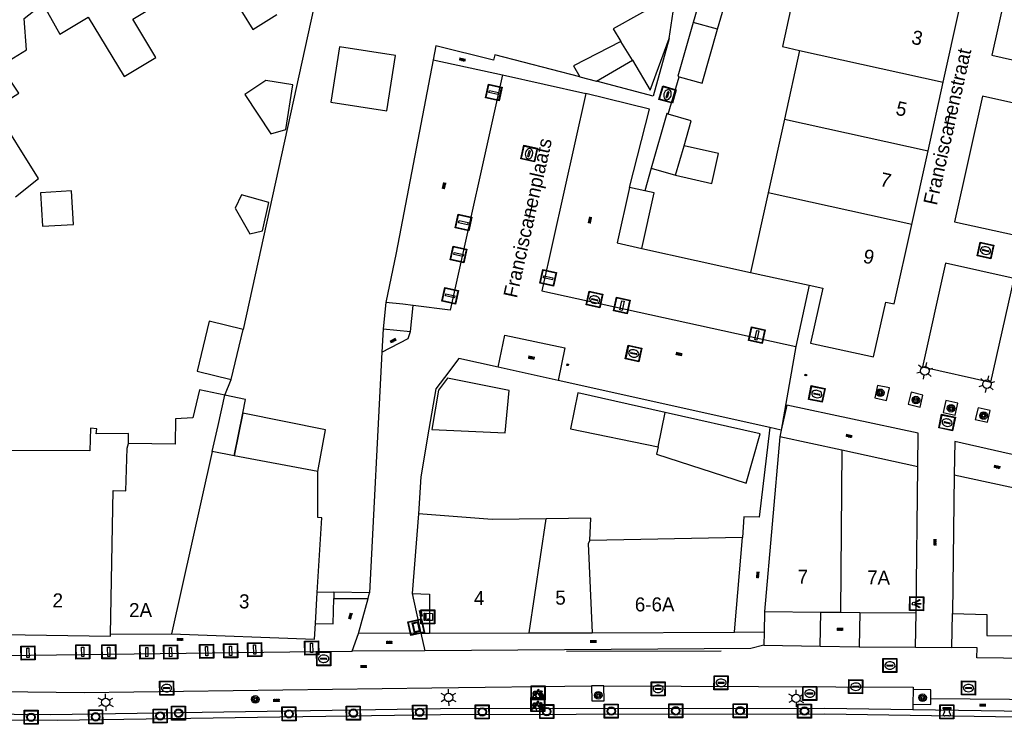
# Model space of a CAD drawing. Header units: metres. Extents: x 93870 to 95789, y 463036 to 464040.
# Tile 202 of 256: x 94582 to 94652, y 463475 to 463525. Entities that reach past the tile are written whole.
import ezdxf
from ezdxf.enums import TextEntityAlignment as Align

# ---------------------------------------------------------------- set-up
doc = ezdxf.new("R2010")
doc.units = ezdxf.units.M
doc.header["$LTSCALE"] = 25.4
for name, color, linetype in [('B_BEBOUWINGSGRENS_0', 1, 'Continuous'), ('B_LUIFEL_1', 200, 'Continuous'), ('B_TUSSENMUUR_0', 7, 'Continuous'), ('G_GRENS_ALGEMEEN_0', 7, 'Continuous'), ('Q_BOLDER_0', 7, 'Continuous'), ('Q_BOOM_0', 3, 'Continuous'), ('Q_BRANDKRAAN_0', 5, 'Continuous'), ('Q_CAI-KAST_0', 10, 'Continuous'), ('Q_FIETSENREK_0', 6, 'Continuous'), ('Q_INSPECTIE_OF_RIOOLPUT_0', 253, 'Continuous'), ('Q_KOLK_0', 254, 'Continuous'), ('Q_LICHTMAST_0', 2, 'Continuous'), ('Q_LICHTPUNT_0', 7, 'Continuous'), ('Q_LIJNAFWATERING_LIJN_0', 7, 'Continuous'), ('Q_MEERRING_0', 7, 'Continuous'), ('Q_STRAATNAAMBORD_0', 7, 'Continuous'), ('S_GBKN_SYMBOOL_OV_GROOT_0', 7, 'Continuous'), ('T_HEK_0', 57, 'Continuous'), ('T_HEK_LIJN_0', 6, 'Continuous'), ('T_MUUR_30CM_0', 10, 'Continuous'), ('T_SCHUTTING_0', 6, 'Continuous'), ('V_WEGGRENS_0', 7, 'Continuous'), ('W_WATERGRENS_0', 5, 'Continuous'), ('Z_GBKN_HUISNUMMER_0', 252, 'Continuous'), ('Z_STRAATNAAM_0', 252, 'Continuous')]:
    doc.layers.add(name, color=color, linetype=linetype)
for name, color, linetype, true_color in [('Q_AFSLUITPAAL_0', 7, 'Continuous', 0xf86a3a), ('Q_PAAL_STEEN_0', 7, 'Continuous', 0xa97373), ('Q_PAALTJE_0', 7, 'Continuous', 0x666666)]:
    doc.layers.add(name, color=color, linetype=linetype, true_color=true_color)

# ---------------------------------------------------------------- blocks, each defined once
blk = doc.blocks.new('Q_STRAATNAAMBORD')
for points in [[(-0.5, 0.5), (0.5, 0.5), (0.5, -0.5), (-0.5, -0.5)], [(-0.369, 0.22), (0.358, 0.22), (0.358, -0.214), (-0.369, -0.214)]]:
    blk.add_lwpolyline(points, close=True)
for points in [[(-0.442, 0.464), (0.438, 0.464, -0.414214), (0.459, 0.442), (0.459, -0.437, -0.414214), (0.438, -0.459), (-0.442, -0.459, -0.414214), (-0.463, -0.437), (-0.463, 0.442), (-0.463, 0.444), (-0.463, 0.446), (-0.463, 0.448), (-0.462, 0.45), (-0.461, 0.451), (-0.46, 0.453), (-0.459, 0.455), (-0.458, 0.456), (-0.457, 0.457), (-0.456, 0.459), (-0.454, 0.46), (-0.453, 0.461), (-0.451, 0.462), (-0.449, 0.462), (-0.447, 0.463), (-0.446, 0.463), (-0.444, 0.464), (-0.442, 0.464)], [(-0.287, 0.16), (0.281, 0.16, -0.414214), (0.303, 0.139), (0.303, -0.134, -0.414214), (0.281, -0.156), (-0.287, -0.156, -0.414214), (-0.308, -0.134), (-0.308, 0.139), (-0.308, 0.14), (-0.308, 0.142), (-0.307, 0.144), (-0.307, 0.146), (-0.306, 0.148), (-0.305, 0.149), (-0.304, 0.151), (-0.303, 0.152), (-0.302, 0.154), (-0.3, 0.155), (-0.299, 0.156), (-0.297, 0.157), (-0.296, 0.158), (-0.294, 0.159), (-0.292, 0.159), (-0.29, 0.16), (-0.288, 0.16), (-0.287, 0.16)]]:
    blk.add_lwpolyline(points, format="xyb")
blk = doc.blocks.new('Q_CAI-KAST')
for points in [[(-0.5, 0.5), (0.5, 0.5), (0.5, -0.5), (-0.5, -0.5)], [(-0.262, 0.264), (0.25, 0.264), (0.25, 0.187), (-0.262, 0.187)], [(-0.262, 0.107), (0.25, 0.107), (0.25, -0.332), (-0.262, -0.332)]]:
    blk.add_lwpolyline(points, close=True)
blk.add_lwpolyline([(-0.442, 0.464), (0.438, 0.464, -0.414214), (0.459, 0.442), (0.459, -0.437, -0.414214), (0.438, -0.459), (-0.442, -0.459, -0.414214), (-0.463, -0.437), (-0.463, 0.442), (-0.463, 0.444), (-0.463, 0.446), (-0.463, 0.448), (-0.462, 0.45), (-0.461, 0.451), (-0.46, 0.453), (-0.459, 0.455), (-0.458, 0.456), (-0.457, 0.457), (-0.456, 0.459), (-0.454, 0.46), (-0.453, 0.461), (-0.451, 0.462), (-0.449, 0.462), (-0.447, 0.463), (-0.446, 0.463), (-0.444, 0.464), (-0.442, 0.464)], format="xyb")
blk.add_circle((-0.177, -0.034), 0.0354)
blk = doc.blocks.new('Q_LICHTMAST')
for points in [[(-0.26, 0.15), (-0.52, 0.3)], [(0, 0.3), (0, 0.6)], [(0.26, 0.15), (0.52, 0.3)], [(-0.26, -0.15), (-0.52, -0.3)], [(0, -0.3), (0, -0.6)], [(0.26, -0.15), (0.52, -0.3)]]:
    blk.add_lwpolyline(points)
blk.add_circle((0, 0), 0.3)
blk = doc.blocks.new('Q_AFSLUITPAAL')
for points in [[(-0.5, 0.5), (0.5, 0.5), (0.5, -0.5), (-0.5, -0.5)], [(-0.08, 0.333), (0.071, 0.333), (0.071, -0.329), (-0.08, -0.329)]]:
    blk.add_lwpolyline(points, close=True)
blk.add_lwpolyline([(-0.442, 0.464), (0.438, 0.464, -0.414214), (0.459, 0.442), (0.459, -0.437, -0.414214), (0.438, -0.459), (-0.442, -0.459, -0.414214), (-0.463, -0.437), (-0.463, 0.442), (-0.463, 0.444), (-0.463, 0.446), (-0.463, 0.448), (-0.462, 0.45), (-0.461, 0.451), (-0.46, 0.453), (-0.459, 0.455), (-0.458, 0.456), (-0.457, 0.457), (-0.456, 0.459), (-0.454, 0.46), (-0.453, 0.461), (-0.451, 0.462), (-0.449, 0.462), (-0.447, 0.463), (-0.446, 0.463), (-0.444, 0.464), (-0.442, 0.464)], format="xyb")
blk = doc.blocks.new('Q_PAAL_STEEN')
for points in [[(-0.5, 0.5), (0.5, 0.5), (0.5, -0.5), (-0.5, -0.5)], [(-0.08, 0.333), (0.071, 0.333), (0.071, -0.329), (-0.08, -0.329)]]:
    blk.add_lwpolyline(points, close=True)
blk.add_lwpolyline([(-0.442, 0.464), (0.438, 0.464, -0.414214), (0.459, 0.442), (0.459, -0.437, -0.414214), (0.438, -0.459), (-0.442, -0.459, -0.414214), (-0.463, -0.437), (-0.463, 0.442), (-0.463, 0.444), (-0.463, 0.446), (-0.463, 0.448), (-0.462, 0.45), (-0.461, 0.451), (-0.46, 0.453), (-0.459, 0.455), (-0.458, 0.456), (-0.457, 0.457), (-0.456, 0.459), (-0.454, 0.46), (-0.453, 0.461), (-0.451, 0.462), (-0.449, 0.462), (-0.447, 0.463), (-0.446, 0.463), (-0.444, 0.464), (-0.442, 0.464)], format="xyb")
blk = doc.blocks.new('Q_PAALTJE')
at = {"color": 251, "true_color": 0x666666, "xscale": 0.1, "yscale": 0.1, "zscale": 0.01}
blk.add_blockref('Q_PAAL_STEEN', (0, 0), dxfattribs=at)
blk = doc.blocks.new('Q_KOLK')
blk.add_lwpolyline([(-0.5, 0.5), (0.5, 0.5), (0.5, -0.5), (-0.5, -0.5)], close=True)
for points in [[(-0.442, 0.464), (0.438, 0.464, -0.414214), (0.459, 0.442), (0.459, -0.437, -0.414214), (0.438, -0.459), (-0.442, -0.459, -0.414214), (-0.463, -0.437), (-0.463, 0.442, -0.414214), (-0.442, 0.464)], [(-0.345, 0.105, 0.380426), (-0.276, -0.18)], [(-0.008, 0.266, 0.240218), (-0.345, 0.105)], [(-0.194, 0.045, 0.853344), (-0.194, -0.032)], [(0.331, 0.111, 0.240191), (-0.008, 0.266)], [(0.185, -0.032, 0.849746), (0.185, 0.045)], [(0.267, -0.176, 0.380426), (0.331, 0.111)], [(-0.276, -0.18, 0.148452), (0.012, -0.257)], [(0.012, -0.257, 0.131742), (0.267, -0.176)]]:
    blk.add_lwpolyline(points, format="xyb")
for points in [[(-0.194, 0.045), (0.185, 0.045)], [(0.185, -0.032), (-0.194, -0.032)]]:
    blk.add_lwpolyline(points)
blk = doc.blocks.new('Q_INSPECTIE_OF_RIOOLPUT')
blk.add_lwpolyline([(-0.5, 0.5), (0.5, 0.5), (0.5, -0.5), (-0.5, -0.5)], close=True)
for points in [[(-0.442, 0.464), (0.438, 0.464, -0.414214), (0.459, 0.442), (0.459, -0.437, -0.414214), (0.438, -0.459), (-0.442, -0.459, -0.414214), (-0.463, -0.437), (-0.463, 0.442), (-0.463, 0.444), (-0.463, 0.446), (-0.463, 0.448), (-0.462, 0.45), (-0.461, 0.451), (-0.46, 0.453), (-0.459, 0.455), (-0.458, 0.456), (-0.457, 0.457), (-0.456, 0.459), (-0.454, 0.46), (-0.453, 0.461), (-0.451, 0.462), (-0.449, 0.462), (-0.447, 0.463), (-0.446, 0.463), (-0.444, 0.464), (-0.442, 0.464)], [(-0.345, 0.105, 0.380426), (-0.276, -0.18)], [(-0.008, 0.266, 0.240218), (-0.345, 0.105)], [(-0.194, 0.045, 0.853344), (-0.194, -0.032)], [(0.331, 0.111, 0.240191), (-0.008, 0.266)], [(0.185, -0.032, 0.849746), (0.185, 0.045)], [(0.267, -0.176, 0.380426), (0.331, 0.111)], [(-0.276, -0.18, 0.148452), (0.012, -0.257)], [(0.012, -0.257, 0.131742), (0.267, -0.176)]]:
    blk.add_lwpolyline(points, format="xyb")
for points in [[(-0.194, 0.045), (0.185, 0.045)], [(0.185, -0.032), (-0.194, -0.032)]]:
    blk.add_lwpolyline(points)
blk = doc.blocks.new('Q_BRANDKRAAN')
blk.add_lwpolyline([(-0.5, 0.5), (0.5, 0.5), (0.5, -0.5), (-0.5, -0.5)], close=True)
for points in [[(-0.442, 0.464), (0.438, 0.464, -0.414214), (0.459, 0.442), (0.459, -0.437, -0.414214), (0.438, -0.459), (-0.442, -0.459, -0.414214), (-0.463, -0.437), (-0.463, 0.442), (-0.463, 0.444), (-0.463, 0.446), (-0.463, 0.448), (-0.462, 0.45), (-0.461, 0.451), (-0.46, 0.453), (-0.459, 0.455), (-0.458, 0.456), (-0.457, 0.457), (-0.456, 0.459), (-0.454, 0.46), (-0.453, 0.461), (-0.451, 0.462), (-0.449, 0.462), (-0.447, 0.463), (-0.446, 0.463), (-0.444, 0.464), (-0.442, 0.464)], [(-0.345, 0.105, 0.380426), (-0.276, -0.18)], [(-0.008, 0.266, 0.240218), (-0.345, 0.105)], [(-0.194, 0.045, 0.853344), (-0.194, -0.032)], [(0.331, 0.111, 0.240191), (-0.008, 0.266)], [(0.185, -0.032, 0.849746), (0.185, 0.045)], [(0.267, -0.176, 0.380426), (0.331, 0.111)], [(-0.276, -0.18, 0.148452), (0.012, -0.257)], [(0.012, -0.257, 0.131742), (0.267, -0.176)]]:
    blk.add_lwpolyline(points, format="xyb")
for points in [[(-0.194, 0.045), (0.185, 0.045)], [(0.185, -0.032), (-0.194, -0.032)]]:
    blk.add_lwpolyline(points)
blk = doc.blocks.new('Q_MEERRING')
blk.add_lwpolyline([(-0.5, 0.5), (0.5, 0.5), (0.5, -0.5), (-0.5, -0.5)], close=True)
blk.add_lwpolyline([(-0.442, 0.464), (0.438, 0.464, -0.414214), (0.459, 0.442), (0.459, -0.437, -0.414214), (0.438, -0.459), (-0.442, -0.459, -0.414214), (-0.463, -0.437), (-0.463, 0.442), (-0.463, 0.444), (-0.463, 0.446), (-0.463, 0.448), (-0.462, 0.45), (-0.461, 0.451), (-0.46, 0.453), (-0.459, 0.455), (-0.458, 0.456), (-0.457, 0.457), (-0.456, 0.459), (-0.454, 0.46), (-0.453, 0.461), (-0.451, 0.462), (-0.449, 0.462), (-0.447, 0.463), (-0.446, 0.463), (-0.444, 0.464), (-0.442, 0.464)], format="xyb")
for radius in [0.3, 0.3, 0.25, 0.25]:
    blk.add_circle((0, 0), radius)
blk = doc.blocks.new('Q_FIETSENREK')
for points in [[(-0.5, 0.5), (0.5, 0.5), (0.5, -0.5), (-0.5, -0.5)], [(-0.063, 0.145), (0.184, 0.054), (0.037, -0.093)]]:
    blk.add_lwpolyline(points, close=True)
for points in [[(-0.442, 0.464), (0.438, 0.464, -0.414214), (0.459, 0.442), (0.459, -0.437, -0.414214), (0.438, -0.459), (-0.442, -0.459, -0.414214), (-0.463, -0.437), (-0.463, 0.442), (-0.463, 0.444), (-0.463, 0.446), (-0.463, 0.448), (-0.462, 0.45), (-0.461, 0.451), (-0.46, 0.453), (-0.459, 0.455), (-0.458, 0.456), (-0.457, 0.457), (-0.456, 0.459), (-0.454, 0.46), (-0.453, 0.461), (-0.451, 0.462), (-0.449, 0.462), (-0.447, 0.463), (-0.446, 0.463), (-0.444, 0.464), (-0.442, 0.464)], [(-0.181, 0.106, 0.847256), (-0.324, -0.144)], [(-0.193, 0.075, 0.842492), (-0.305, -0.118)], [(-0.171, 0.065, 0.053288), (-0.193, 0.075)], [(-0.185, -0.134, 0.502492), (-0.147, 0.044)], [(-0.149, 0.089, 0.06236), (-0.181, 0.106)], [(-0.165, -0.161, 0.494489), (-0.125, 0.068)], [(-0.324, -0.144, 0.089606), (-0.421, -0.348)], [(-0.296, -0.162, 0.110942), (-0.375, -0.348)], [(-0.294, -0.105, 0.006942), (-0.305, -0.118)], [(-0.296, -0.162, 0.02458), (-0.283, -0.168)], [(-0.212, -0.105, 0.381614), (-0.294, -0.105)], [(-0.283, -0.168, 0.148109), (-0.198, -0.173)], [(-0.223, -0.136, 0.533998), (-0.276, -0.136)], [(-0.276, -0.136, 0.009682), (-0.271, -0.138)], [(-0.271, -0.138, 0.120201), (-0.218, -0.144)], [(-0.218, -0.144, 0.003554), (-0.223, -0.136)], [(-0.185, -0.134, 0.017985), (-0.212, -0.105)], [(-0.122, -0.348, 0.075837), (-0.198, -0.173)], [(-0.075, -0.348, 0.094234), (-0.165, -0.161)], [(0.095, -0.16, 0.385208), (0.186, -0.333)], [(0.209, -0.054, 0.224648), (0.108, -0.128)], [(0.126, -0.171, 0.376993), (0.197, -0.303)], [(0.212, -0.086, 0.20829), (0.139, -0.139)], [(0.186, -0.333, 1), (0.287, -0.06)], [(0.197, -0.303, 1), (0.276, -0.09)], [(0.287, -0.06, 0.086253), (0.238, -0.051)], [(0.276, -0.09, 0.079305), (0.241, -0.083)]]:
    blk.add_lwpolyline(points, format="xyb")
for points in [[(-0.171, 0.065), (-0.263, -0.038), (-0.239, -0.059), (-0.147, 0.044)], [(0.081, 0.221), (-0.003, 0.252), (-0.149, 0.089)], [(-0.125, 0.068), (-0.086, 0.111), (0.018, -0.131), (0.095, -0.16)], [(0.238, -0.051), (0.229, 0.053), (0.261, 0.093), (0.302, 0.078), (0.314, 0.11), (0.192, 0.155), (0.18, 0.123), (0.231, 0.104), (0.207, 0.076), (-0.04, 0.167), (0, 0.216), (0.07, 0.191), (0.081, 0.221)], [(0.209, -0.054), (0.199, 0.029), (0.057, -0.108)], [(-0.421, -0.348), (-0.375, -0.348)], [(-0.122, -0.348), (-0.075, -0.348)], [(0.057, -0.108), (0.108, -0.128)], [(0.126, -0.171), (0.253, -0.218), (0.241, -0.083)], [(0.139, -0.139), (0.222, -0.17), (0.212, -0.086)]]:
    blk.add_lwpolyline(points)
blk = doc.blocks.new('Q_LICHTPUNT')
for points in [[(-0.5, 0.5), (0.5, 0.5), (0.5, -0.5), (-0.5, -0.5)], [(-0.463, 0.464), (0.459, 0.464), (0.459, -0.459), (-0.463, -0.459)], [(-0.123, 0.08), (-0.077, 0.051), (-0.255, -0.233), (-0.301, -0.204)], [(-0.033, 0.032), (0.021, 0.032), (0.021, -0.303), (-0.033, -0.303)], [(0.075, 0.051), (0.121, 0.079), (0.293, -0.209), (0.247, -0.236)]]:
    blk.add_lwpolyline(points, close=True)
blk.add_circle((-0.002, 0.21), 0.103)
blk = doc.blocks.new('Q_BOLDER')
for points in [[(-0.5, 0.5), (0.5, 0.5), (0.5, -0.5), (-0.5, -0.5)], [(-0.273, -0.196), (0.266, -0.196), (0.266, -0.301), (-0.273, -0.301)]]:
    blk.add_lwpolyline(points, close=True)
for points in [[(-0.442, 0.464), (0.438, 0.464, -0.414214), (0.459, 0.442), (0.459, -0.437, -0.414214), (0.438, -0.459), (-0.442, -0.459, -0.414214), (-0.463, -0.437), (-0.463, 0.442), (-0.463, 0.444), (-0.463, 0.446), (-0.463, 0.448), (-0.462, 0.45), (-0.461, 0.451), (-0.46, 0.453), (-0.459, 0.455), (-0.458, 0.456), (-0.457, 0.457), (-0.456, 0.459), (-0.454, 0.46), (-0.453, 0.461), (-0.451, 0.462), (-0.449, 0.462), (-0.447, 0.463), (-0.446, 0.463), (-0.444, 0.464), (-0.442, 0.464)], [(-0.233, 0.268, 0.439965), (-0.258, 0.19)], [(-0.15, 0.294, 0.109301), (-0.233, 0.268)], [(0.219, 0.268, 0.148019), (0.128, 0.294)], [(0.252, 0.19, 0.326045), (0.219, 0.268)], [(-0.273, -0.159, 0.309814), (-0.166, -0.025)], [(0.159, -0.025, 0.22667), (0.266, -0.159)]]:
    blk.add_lwpolyline(points, format="xyb")
for points in [[(-0.166, 0.03), (-0.258, 0.19)], [(-0.166, -0.025), (-0.166, 0.03)], [(-0.15, 0.294), (0.128, 0.294)], [(0.159, 0.03), (0.252, 0.19)], [(0.159, -0.025), (0.159, 0.03)], [(-0.273, -0.159), (0.266, -0.159)]]:
    blk.add_lwpolyline(points)
blk = doc.blocks.new('Q_BOOM')
for radius in [0.27, 0.18, 0.09]:
    blk.add_circle((0, 0), radius)
blk = doc.blocks.new('S_GBKN_SYMBOOL_OV_GROOT')
for points in [[(-0.21875, 0.0625), (0.21875, 0.0625)], [(-0.21875, 0), (0.21875, 0)], [(-0.1875, 0.0625), (-0.1875, 0)], [(-0.125, 0.09375), (-0.125, 0.0625)], [(-0.125, 0), (-0.125, -0.0625)], [(-0.0625, 0.0625), (-0.0625, 0)], [(0, 0.09375), (0, 0.0625)], [(0, 0), (0, -0.0625)], [(0.0625, 0.0625), (0.0625, 0)], [(0.125, 0.09375), (0.125, 0.0625)], [(0.125, 0), (0.125, -0.0625)], [(0.1875, 0.0625), (0.1875, 0)], [(-0.21875, -0.0625), (0.21875, -0.0625)], [(-0.1875, -0.0625), (-0.1875, -0.09375)], [(-0.0625, -0.0625), (-0.0625, -0.09375)], [(0.0625, -0.0625), (0.0625, -0.09375)], [(0.1875, -0.0625), (0.1875, -0.09375)]]:
    blk.add_lwpolyline(points)

msp = doc.modelspace()

# ---------------------------------------------------------------- linework, layer by layer
at = {"layer": 'B_BEBOUWINGSGRENS_0'}
for p, q in [((94631.373, 463524.372), (94632.477, 463528.212)), ((94627.927, 463523.706), (94628.212, 463525.609)), ((94647.48, 463520.594), (94648.644, 463525.86)), ((94637.222, 463522.863), (94636.145, 463517.976)), ((94622.734, 463520.666), (94625.312, 463522.174)), ((94621.556, 463520.973), (94622.734, 463520.666)), ((94646.4, 463515.715), (94647.48, 463520.594)), ((94636.145, 463517.976), (94634.986, 463512.722)), ((94628.38, 463513.97), (94628.986, 463516.07)), ((94645.236, 463510.452), (94646.4, 463515.715)), ((94626.65, 463514.462), (94628.38, 463513.97)), ((94626.191, 463512.848), (94625.1, 463513.09)), ((94625.969, 463508.75), (94626.847, 463512.702)), ((94626.847, 463512.702), (94626.191, 463512.848)), ((94634.986, 463512.722), (94633.731, 463507.028)), ((94583.22, 463510.33), (94585.44, 463510.46)), ((94633.731, 463507.028), (94637.911, 463506.125)), ((94607.707, 463504.885), (94607.519, 463503.014)), ((94609.482, 463502.817), (94609.67, 463504.688)), ((94597.533, 463502.976), (94595.11, 463503.56)), ((94596.671, 463499.398), (94597.533, 463502.976)), ((94607.519, 463503.014), (94609.482, 463502.817)), ((94595.748, 463496.109), (94596.236, 463498.293)), ((94596.889, 463493.962), (94597.504, 463496.999)), ((94627.137, 463494.601), (94627.637, 463497.056)), ((94595.334, 463494.257), (94595.748, 463496.109)), ((94635.822, 463495.319), (94634.727, 463482.857)), ((94640.249, 463494.35), (94635.822, 463495.319)), ((94596.889, 463493.962), (94595.334, 463494.257)), ((94602.858, 463492.832), (94596.889, 463493.962)), ((94645.666, 463493.165), (94640.249, 463494.35)), ((94645.546, 463482.752), (94645.666, 463493.165)), ((94648.264, 463492.566), (94648.141, 463482.719)), ((94653.982, 463491.33), (94648.264, 463492.566)), ((94610.04, 463489.81), (94609.6, 463484.13)), ((94633.16, 463488.131), (94622.277, 463487.919)), ((94602.689, 463482.001), (94602.827, 463484.216)), ((94634.727, 463482.857), (94638.752, 463482.818)), ((94638.752, 463482.818), (94640.137, 463482.805)), ((94640.137, 463482.805), (94641.527, 463482.791)), ((94641.527, 463482.791), (94645.546, 463482.752)), ((94588.08, 463481.23), (94592.43, 463481.27)), ((94610.82, 463481.3), (94617.942, 463481.328)), ((94617.942, 463481.328), (94622.431, 463481.345)), ((94622.431, 463481.345), (94632.579, 463481.385))]:
    msp.add_line(p, q, dxfattribs=at)
for points in [[(94586.48, 463525.25), (94589.06, 463521), (94591.32, 463522.37), (94589.66, 463525.1), (94592.34, 463526.72), (94591.21, 463528.74), (94592.6, 463529.58)], [(94592.6, 463529.58), (94593.24, 463528.41), (94594.93, 463529.65), (94597.49, 463525.54), (94598.223, 463524.363), (94599.946, 463525.436)], [(94630.844, 463528.681), (94630.748, 463528.709), (94629.643, 463524.866)], [(94637.157, 463528.401), (94636.011, 463523.138), (94637.222, 463522.863)], [(94580.22, 463521.77), (94582.09, 463522.91), (94581.91, 463525.14), (94583.24, 463526.19), (94584.46, 463524.03), (94586.48, 463525.25)], [(94628.212, 463525.609), (94627.697, 463526.525), (94623.925, 463524.402), (94624.48, 463523.51)], [(94629.643, 463524.866), (94628.537, 463521.022), (94628.633, 463520.995)], [(94628.633, 463520.995), (94630.269, 463520.531), (94631.373, 463524.372)], [(94624.48, 463523.51), (94621.09, 463521.77), (94621.556, 463520.973)], [(94625.312, 463522.174), (94626.567, 463520.031), (94627.927, 463523.706)], [(94608.409, 463522.494), (94604.421, 463523.131), (94603.791, 463519.185), (94607.779, 463518.548), (94608.409, 463522.494)], [(94581.301, 463512.436), (94582.94, 463513.73), (94579.8, 463518.72), (94581.54, 463519.81), (94580.22, 463521.77)], [(94601.083, 463520.414), (94599.149, 463520.721), (94597.659, 463519.731), (94599.513, 463516.921), (94600.582, 463517.217), (94601.083, 463520.414)], [(94627.854, 463518.332), (94627.758, 463518.36), (94626.65, 463514.462)], [(94628.986, 463516.07), (94629.501, 463517.857), (94627.854, 463518.332)], [(94585.44, 463510.46), (94585.3, 463512.85), (94583.08, 463512.72), (94583.22, 463510.33)], [(94625.1, 463513.09), (94624.221, 463509.139), (94625.969, 463508.75)], [(94637.911, 463506.125), (94638.877, 463505.916), (94638.016, 463501.993), (94642.501, 463501.006), (94643.376, 463504.911), (94643.984, 463504.786), (94645.236, 463510.452)], [(94609.67, 463504.688), (94608.939, 463504.761), (94607.707, 463504.885)], [(94595.11, 463503.56), (94594.248, 463499.982), (94596.671, 463499.398)], [(94610.992, 463495.837), (94616.23, 463495.602), (94616.508, 463498.615), (94612.112, 463499.501), (94611.47, 463498.642), (94610.992, 463495.837)], [(94596.236, 463498.293), (94594.43, 463498.67), (94593.94, 463496.66), (94592.71, 463496.6), (94592.69, 463494.78), (94589.36, 463494.83)], [(94597.504, 463496.999), (94597.7, 463497.966), (94596.236, 463498.293)], [(94627.637, 463497.056), (94621.417, 463498.453), (94620.887, 463495.873), (94627.137, 463494.601)], [(94589.36, 463494.83), (94589.37, 463495.54), (94587.05, 463495.53), (94587.09, 463495.89), (94586.66, 463495.94), (94586.61, 463494.32), (94580.55, 463494.34)], [(94602.827, 463484.216), (94603.16, 463489.54), (94602.861, 463489.559), (94602.858, 463492.832)], [(94619.157, 463489.459), (94615.3, 463489.41), (94610.04, 463489.81)], [(94622.277, 463487.919), (94622.35, 463489.5), (94619.157, 463489.459)], [(94632.579, 463481.385), (94632.605, 463481.684), (94633.16, 463488.131)], [(94609.6, 463484.13), (94610.83, 463484.1), (94610.82, 463481.3)], [(94648.141, 463482.719), (94650.59, 463482.652), (94650.581, 463481.146), (94655.555, 463481.097)], [(94592.43, 463481.27), (94602.62, 463480.891), (94602.689, 463482.001)], [(94580.46, 463481.22), (94588.08, 463481.09), (94588.08, 463481.23)]]:
    msp.add_lwpolyline(points, dxfattribs=at)
at = {"layer": 'B_LUIFEL_1'}
msp.add_line((94627.137, 463494.601), (94627.03, 463494.074), dxfattribs=at)
for points in [[(94628.38, 463513.97), (94630.973, 463513.388), (94631.451, 463515.516), (94628.986, 463516.07)], [(94597.42, 463512.575), (94596.965, 463511.62), (94598.023, 463509.777), (94598.91, 463509.993), (94599.376, 463512.029), (94597.42, 463512.575)], [(94597.504, 463496.999), (94597.504, 463496.999), (94596.889, 463493.962)], [(94602.858, 463492.832), (94603.42, 463495.801), (94597.504, 463496.999)], [(94627.03, 463494.074), (94633.423, 463492.015), (94634.422, 463495.53), (94627.637, 463497.056)]]:
    msp.add_lwpolyline(points, dxfattribs=at)
at = {"layer": 'B_TUSSENMUUR_0'}
for p, q in [((94631.373, 463524.372), (94629.643, 463524.866)), ((94625.312, 463522.174), (94624.48, 463523.51)), ((94637.222, 463522.863), (94647.48, 463520.594)), ((94636.145, 463517.976), (94646.4, 463515.715)), ((94645.236, 463510.452), (94634.986, 463512.722)), ((94595.334, 463494.257), (94592.43, 463481.27)), ((94640.249, 463494.35), (94640.137, 463482.805)), ((94617.942, 463481.328), (94619.157, 463489.459))]:
    msp.add_line(p, q, dxfattribs=at)
for points in [[(94588.08, 463481.23), (94588.262, 463491.488), (94589.162, 463491.461), (94589.252, 463494.51), (94589.36, 463494.83)], [(94622.277, 463487.919), (94622.151, 463487.701), (94622.431, 463481.345)]]:
    msp.add_lwpolyline(points, dxfattribs=at)
at = {"layer": 'G_GRENS_ALGEMEEN_0'}
msp.add_line((94604.016, 463484.231), (94604.009, 463483.788), dxfattribs=at)
at = {"layer": 'Q_LIJNAFWATERING_LIJN_0'}
msp.add_line((94631.626, 463480.018), (94620.604, 463479.997), dxfattribs=at)
at = {"layer": 'T_HEK_0'}
for p, q in [((94625.969, 463508.75), (94633.731, 463507.028)), ((94619.999, 463499.329), (94615.734, 463500.279)), ((94635.109, 463495.965), (94619.999, 463499.329)), ((94635.924, 463495.783), (94635.109, 463495.965))]:
    msp.add_line(p, q, dxfattribs=at)
for points in [[(94627.927, 463523.706), (94626.794, 463519.608), (94622.734, 463520.666)], [(94615.492, 463522.553), (94615.394, 463522.174), (94611.272, 463523.203), (94611.081, 463522.201)], [(94611.081, 463522.201), (94608.455, 463508.433), (94607.707, 463504.885)], [(94615.734, 463500.279), (94612.912, 463500.907), (94611.895, 463499.545), (94611.281, 463498.723), (94610.79, 463495.846), (94610.213, 463492.461), (94610.04, 463489.81)], [(94635.109, 463495.965), (94634.339, 463489.588), (94633.26, 463489.615), (94633.16, 463488.131)]]:
    msp.add_lwpolyline(points, dxfattribs=at)
at = {"layer": 'T_HEK_LIJN_0'}
for p, q in [((94602.582, 463525.917), (94597.533, 463502.976)), ((94596.236, 463498.293), (94596.671, 463499.398))]:
    msp.add_line(p, q, dxfattribs=at)
at = {"layer": 'T_MUUR_30CM_0'}
for p, q in [((94621.556, 463520.973), (94615.492, 463522.553)), ((94634.727, 463482.857), (94634.699, 463481.346)), ((94638.701, 463480.378), (94638.752, 463482.818)), ((94641.527, 463482.791), (94641.485, 463480.341)), ((94645.491, 463480.32), (94645.546, 463482.752)), ((94648.093, 463480.281), (94648.141, 463482.719)), ((94634.699, 463481.346), (94634.683, 463480.444)), ((94634.683, 463480.444), (94638.701, 463480.378)), ((94641.485, 463480.341), (94645.491, 463480.32))]:
    msp.add_line(p, q, dxfattribs=at)
msp.add_lwpolyline([(94655.549, 463479.489), (94649.869, 463479.544), (94649.889, 463480.274), (94648.093, 463480.281)], dxfattribs=at)
at = {"layer": 'T_SCHUTTING_0'}
for p, q in [((94627.854, 463518.332), (94628.633, 463520.995)), ((94607.519, 463503.014), (94607.435, 463501.353)), ((94607.435, 463501.353), (94606.561, 463484.186)), ((94604.016, 463484.231), (94602.827, 463484.216)), ((94606.561, 463484.186), (94604.016, 463484.231))]:
    msp.add_line(p, q, dxfattribs=at)
at = {"layer": 'V_WEGGRENS_0'}
for p, q in [((94611.081, 463522.201), (94616.047, 463521.119)), ((94616.047, 463521.119), (94621.975, 463519.789)), ((94626.517, 463518.667), (94621.975, 463519.789)), ((94625.1, 463513.09), (94626.517, 463518.667)), ((94626.65, 463514.462), (94626.191, 463512.848)), ((94648.289, 463510.654), (94653.183, 463509.568)), ((94637.911, 463506.125), (94636.965, 463501.745)), ((94636.965, 463501.745), (94635.924, 463495.783)), ((94645.986, 463500.3), (94650.877, 463499.208)), ((94643.634, 463498.799), (94642.791, 463498.982)), ((94646.03, 463498.279), (94645.187, 463498.486)), ((94648.514, 463497.72), (94647.659, 463497.905)), ((94650.831, 463497.181), (94649.958, 463497.388)), ((94635.924, 463495.783), (94635.822, 463495.319)), ((94645.666, 463493.165), (94645.694, 463495.572)), ((94648.294, 463494.979), (94648.264, 463492.566)), ((94654.468, 463493.578), (94648.294, 463494.979)), ((94606.449, 463483.782), (94606.561, 463484.186)), ((94609.6, 463484.13), (94610.221, 463481.299)), ((94603.95, 463481.986), (94604.009, 463483.788)), ((94604.009, 463483.788), (94606.449, 463483.782)), ((94605.759, 463481.293), (94606.449, 463483.782)), ((94602.689, 463482.001), (94603.95, 463481.986)), ((94605.304, 463480.022), (94605.759, 463481.293)), ((94610.221, 463481.299), (94605.759, 463481.293)), ((94610.221, 463481.299), (94610.82, 463481.3)), ((94610.221, 463481.299), (94610.494, 463480.057)), ((94634.699, 463481.346), (94632.579, 463481.385)), ((94610.494, 463480.057), (94605.304, 463480.022)), ((94638.701, 463480.378), (94641.485, 463480.341)), ((94645.491, 463480.32), (94648.093, 463480.281)), ((94623.27, 463477.564), (94622.39, 463477.56)), ((94645.328, 463477.3), (94645.31, 463476.238)), ((94645.31, 463476.238), (94645.305, 463475.849)), ((94655.285, 463475.699), (94645.305, 463475.849))]:
    msp.add_line(p, q, dxfattribs=at)
for points in [[(94657.204, 463527.745), (94652.355, 463528.838), (94650.933, 463522.531), (94655.782, 463521.438)], [(94616.047, 463521.119), (94612.297, 463504.352), (94609.67, 463504.688)], [(94621.975, 463519.789), (94618.849, 463505.728), (94636.965, 463501.745)], [(94653.183, 463509.568), (94655.17, 463518.523), (94650.276, 463519.609), (94648.289, 463510.654)], [(94650.877, 463499.208), (94652.527, 463506.6), (94647.636, 463507.692), (94645.986, 463500.3)], [(94607.435, 463501.353), (94609.298, 463502.333), (94609.482, 463502.817)], [(94615.734, 463500.279), (94616.201, 463502.561), (94620.489, 463501.648), (94619.999, 463499.329)], [(94642.791, 463498.982), (94642.597, 463498.088), (94643.44, 463497.905), (94643.634, 463498.799)], [(94645.187, 463498.486), (94644.976, 463497.629), (94645.819, 463497.422), (94646.03, 463498.279)], [(94645.694, 463495.572), (94636.314, 463497.566), (94635.924, 463495.783)], [(94647.659, 463497.905), (94647.473, 463497.045), (94648.328, 463496.86), (94648.514, 463497.72)], [(94649.958, 463497.388), (94649.76, 463496.552), (94650.633, 463496.345), (94650.831, 463497.181)], [(94580.46, 463481.22), (94580.52, 463479.71), (94602.723, 463480.005), (94605.304, 463480.022)], [(94634.683, 463480.444), (94633.755, 463480.213), (94610.494, 463480.057)], [(94558.353, 463477.341), (94568.09, 463477.283), (94586.188, 463477.07), (94610.999, 463477.414), (94622.39, 463477.56)], [(94622.39, 463477.56), (94622.41, 463476.489), (94623.279, 463476.496), (94623.27, 463477.564)], [(94623.27, 463477.564), (94645.329, 463477.456), (94645.328, 463477.3)], [(94646.592, 463476.629), (94646.601, 463477.271), (94645.328, 463477.3)], [(94645.31, 463476.238), (94646.584, 463476.224), (94646.592, 463476.629)], [(94655.299, 463476.538), (94652.194, 463476.57), (94646.592, 463476.629)], [(94645.305, 463475.849), (94639.021, 463475.943), (94611.616, 463475.906), (94583.803, 463475.494), (94570.851, 463475.606), (94568.086, 463475.635), (94558.44, 463475.688), (94558.343, 463475.688)]]:
    msp.add_lwpolyline(points, dxfattribs=at)
at = {"layer": 'W_WATERGRENS_0'}
msp.add_lwpolyline([(94567.011, 463475.232), (94584.265, 463475.1), (94600.153, 463475.351), (94611.617, 463475.5), (94621.293, 463475.54), (94639.022, 463475.56), (94666.391, 463475.141), (94693.35, 463475.381), (94704.64, 463475.49), (94727.521, 463475.513), (94753.965, 463475.451)], dxfattribs=at)
at = {"layer": 'Z_STRAATNAAM_0'}
for p, q in [((94647.745, 463517.437), (94647.962, 463518.413)), ((94617.95, 463510.9), (94618.167, 463511.876))]:
    msp.add_line(p, q, dxfattribs=at)

# ---------------------------------------------------------------- block references
at = {"layer": 'Q_AFSLUITPAAL_0'}
for p, rotation in [((94615.41, 463519.871), 77.39306321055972), ((94613.248, 463510.588), 77.39306321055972), ((94612.907, 463508.313), 77.39306321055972), ((94619.301, 463506.652), 77.46601500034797), ((94612.304, 463505.372), 77.39306321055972), ((94624.557, 463504.672), 167.6001837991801), ((94634.181, 463502.556), 167.6001837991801)]:
    msp.add_blockref('Q_AFSLUITPAAL', p, dxfattribs=dict(at, rotation=rotation))
at = {"layer": 'Q_BOLDER_0', "rotation": 179.1389058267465}
msp.add_blockref('Q_BOLDER', (94647.733, 463475.703), dxfattribs=at)
at = {"layer": 'Q_BOOM_0'}
for p, rotation in [((94642.987, 463498.452), 77.75651394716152), ((94645.527, 463497.936), 76.16843967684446), ((94648.038, 463497.348), 77.79609091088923), ((94650.35, 463496.83), 76.67546873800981), ((94622.866, 463476.881), 0.4615210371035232), ((94646.004, 463476.702), 179.3704013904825), ((94598.403, 463476.583), 0.794344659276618)]:
    msp.add_blockref('Q_BOOM', p, dxfattribs=dict(at, rotation=rotation))
at = {"layer": 'Q_BRANDKRAAN_0', "rotation": 179.6996504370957}
msp.add_blockref('Q_BRANDKRAAN', (94643.669, 463479.008), dxfattribs=at)
at = {"layer": 'Q_CAI-KAST_0', "rotation": 89.79537308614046}
msp.add_blockref('Q_CAI-KAST', (94610.706, 463482.475), dxfattribs=at)
at = {"layer": 'Q_FIETSENREK_0'}
for p in [(94618.579, 463477.045), (94618.558, 463476.212)]:
    msp.add_blockref('Q_FIETSENREK', p, dxfattribs=at)
at = {"layer": 'Q_INSPECTIE_OF_RIOOLPUT_0'}
for p, rotation in [((94592.081, 463477.385), 0.794344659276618), ((94631.623, 463477.773), 179.7194843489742), ((94637.95, 463477.013), 179.7194843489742)]:
    msp.add_blockref('Q_INSPECTIE_OF_RIOOLPUT', p, dxfattribs=dict(at, rotation=rotation))
at = {"layer": 'Q_KOLK_0'}
for p, rotation in [((94627.813, 463519.714), 73.6943650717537), ((94617.933, 463515.507), 77.46601500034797), ((94650.49, 463508.598), 167.4141482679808), ((94622.607, 463505.099), 167.6001837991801), ((94625.392, 463501.264), 167.6001837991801), ((94638.451, 463498.367), 167.9987174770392), ((94647.745, 463496.325), 167.7908802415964), ((94603.284, 463479.481), 0.3773785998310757), ((94627.14, 463477.342), 179.7194843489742), ((94641.228, 463477.495), 179.7194843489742), ((94649.277, 463477.397), 179.3965858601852)]:
    msp.add_blockref('Q_KOLK', p, dxfattribs=dict(at, rotation=rotation))
at = {"layer": 'Q_LICHTMAST_0'}
for p, rotation in [((94646.164, 463500.02), 167.4141482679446), ((94650.594, 463499.066), 167.4141482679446), ((94587.731, 463476.378), 0.7943446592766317), ((94612.19, 463476.725), 0.7343276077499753), ((94636.977, 463476.661), 0.07735605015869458)]:
    msp.add_blockref('Q_LICHTMAST', p, dxfattribs=dict(at, rotation=rotation))
at = {"layer": 'Q_LICHTPUNT_0', "rotation": 89.3397494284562}
msp.add_blockref('Q_LICHTPUNT', (94645.58, 463483.413), dxfattribs=at)
at = {"layer": 'Q_MEERRING_0'}
for p, rotation in [((94610.135, 463475.673), 0.7446432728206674), ((94614.593, 463475.696), 0.2368559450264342), ((94619.196, 463475.72), 0.2368559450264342), ((94623.797, 463475.755), 0.07735605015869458), ((94628.397, 463475.77), 0.07735605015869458), ((94632.989, 463475.775), 0.07735605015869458), ((94637.58, 463475.757), 0.07735605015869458), ((94582.412, 463475.315), 179.5045578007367), ((94587.017, 463475.345), 0.8486727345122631), ((94591.617, 463475.405), 0.9050883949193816), ((94592.929, 463475.604), 0.8486727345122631), ((94600.806, 463475.554), 0.8486727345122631), ((94605.399, 463475.607), 0.7446432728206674)]:
    msp.add_blockref('Q_MEERRING', p, dxfattribs=dict(at, rotation=rotation))
at = {"layer": 'Q_PAAL_STEEN_0'}
for p, rotation in [((94582.192, 463479.898), 0.7612151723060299), ((94586.1, 463479.974), 0.7612151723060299), ((94587.956, 463479.984), 0.7612151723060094), ((94590.668, 463479.964), 0.7612151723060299), ((94592.363, 463479.964), 0.7612151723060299), ((94594.939, 463480.019), 0.7612151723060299), ((94596.649, 463480.055), 0.7612151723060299), ((94598.363, 463480.135), 0.7612151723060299), ((94602.425, 463480.256), 0.7612151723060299)]:
    msp.add_blockref('Q_PAAL_STEEN', p, dxfattribs=dict(at, rotation=rotation))
at = {"layer": 'Q_PAALTJE_0'}
for p, rotation in [((94620.687, 463500.446), 78.06901223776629), ((94637.672, 463499.716), 80.09566875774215)]:
    msp.add_blockref('Q_PAALTJE', p, dxfattribs=dict(at, rotation=rotation))
at = {"layer": 'Q_STRAATNAAMBORD_0', "rotation": 102.3722798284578}
msp.add_blockref('Q_STRAATNAAMBORD', (94609.885, 463481.738), dxfattribs=at)
at = {"layer": 'S_GBKN_SYMBOOL_OV_GROOT_0'}
for p, rotation in [((94613.18, 463522.203), 167.7084050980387), ((94611.877, 463513.217), 77.39306321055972), ((94622.276, 463510.767), 77.45737387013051), ((94608.245, 463502.184), 27.74586370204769), ((94618.105, 463500.945), 167.4427470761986), ((94628.633, 463501.206), 167.6001837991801), ((94640.762, 463495.366), 167.660597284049), ((94651.324, 463493.154), 167.2149885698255), ((94646.893, 463487.799), 89.33974942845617), ((94634.251, 463485.472), 84.97848168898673), ((94605.189, 463482.539), 74.50557470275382), ((94610.215, 463482.721), 102.3722798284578), ((94640.116, 463481.579), 179.2385707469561), ((94593.038, 463480.856), 177.869961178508), ((94607.947, 463480.66), 0.3863818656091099), ((94622.518, 463480.721), 0.3842486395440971), ((94606.127, 463478.938), 0.3863818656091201), ((94599.908, 463476.529), 0.794344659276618), ((94650.301, 463476.164), 179.1389058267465)]:
    msp.add_blockref('S_GBKN_SYMBOOL_OV_GROOT', p, dxfattribs=dict(at, rotation=rotation))

# ---------------------------------------------------------------- texts
at = {"layer": 'Z_GBKN_HUISNUMMER_0', "linetype": 'Continuous'}
for s, rotation, p in [('3', 347.5, (94645.621, 463523.767)), ('5', 347.5, (94644.499, 463518.695)), ('7', 347.5, (94643.377, 463513.623)), ('9', 347.6, (94642.169, 463508.158)), ('7', 359.4, (94637.456, 463485.331)), ('7A', 359.4, (94642.866, 463485.278)), ('2', 359, (94584.313, 463483.655)), ('3', 357.9, (94597.618, 463483.579)), ('4', 0.2, (94614.371, 463483.814)), ('5', 0.2, (94620.177, 463483.836)), ('6-6A', 0.2, (94626.892, 463483.363)), ('2A', 0.5, (94590.219, 463482.967))]:
    msp.add_text(s, height=1, rotation=rotation, dxfattribs=at).set_placement(p, align=Align.MIDDLE)
at = {"layer": 'Z_STRAATNAAM_0', "linetype": 'Continuous'}
for s, p in [('Franciscanenstraat', (94647.745, 463517.437)), ('Franciscanenplaats', (94617.95, 463510.9))]:
    msp.add_text(s, height=1, rotation=77.46498, dxfattribs=at).set_placement(p, align=Align.MIDDLE)

doc.saveas('drawing.dxf')
